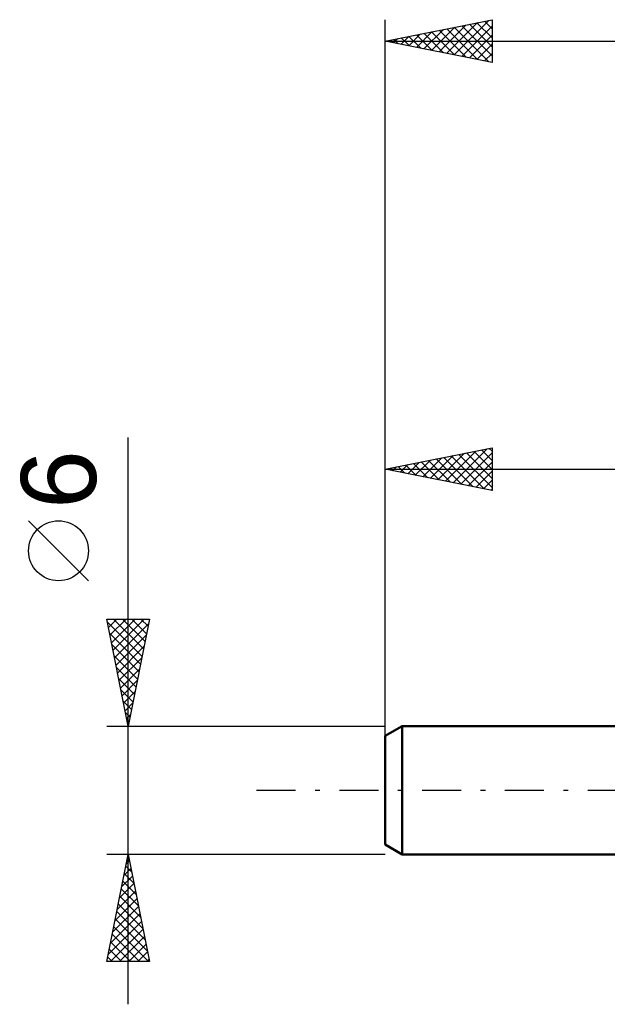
# Model space of a CAD drawing. Header units: millimetres. Extents: x -44 to 57, y -37 to 40.
# Tile 1 of 3: x -44 to -17, y -10 to 36. Entities that reach past the tile are written whole.
import ezdxf
from ezdxf.enums import TextEntityAlignment as Align

# ---------------------------------------------------------------- set-up
doc = ezdxf.new("R2010")
doc.units = ezdxf.units.MM
doc.header["$LTSCALE"] = 4.55
doc.linetypes.add('LONGDASH_DASH', pattern=[0.85, 0.4, -0.2, 0.05, -0.2])
for name, color, linetype in [('SK1', 4, 'CONTINUOUS'), ('SK2', 7, 'CONTINUOUS'), ('SK4', 2, 'LONGDASH_DASH')]:
    doc.layers.add(name, color=color, linetype=linetype)
doc.styles.get("Standard").update_dxf_attribs({"font": 'Monospac821 BT'})

msp = doc.modelspace()

# ---------------------------------------------------------------- linework, layer by layer
at = {"layer": 'SK1', "color": 4, "linetype": 'CONTINUOUS', "lineweight": 50}
for p, q in [((-26.2, 3), (-27, 2.538)), ((0, 3), (-26.2, 3)), ((-26.2, 3), (-26.2, -3)), ((-27, 2.538), (-27, -2.538)), ((-27, -2.538), (-26.2, -3)), ((-26.2, -3), (0, -3))]:
    msp.add_line(p, q, dxfattribs=at)
at = {"layer": 'SK2', "color": 7, "linetype": 'CONTINUOUS', "lineweight": 25}
for p, q in [((-27, 1), (-27, 36)), ((-27, 35), (-22, 36)), ((-23.77, 34.354), (-22.155, 35.969)), ((-22.353, 35.929), (-22, 35.576)), ((-22, 36), (-22, 34)), ((-25.538, 34.708), (-24.807, 35.439)), ((-25.184, 34.637), (-24.277, 35.545)), ((-24.831, 34.566), (-23.746, 35.651)), ((-24.828, 35.434), (-23.742, 34.348)), ((-24.477, 34.495), (-23.216, 35.757)), ((-24.474, 35.505), (-23.211, 34.242)), ((-24.124, 34.425), (-22.686, 35.863)), ((-24.121, 35.576), (-22.681, 34.136)), ((-23.767, 35.647), (-22.151, 34.03)), ((-23.417, 34.283), (-22, 35.7)), ((-23.414, 35.717), (-22, 34.304)), ((-23.06, 35.788), (-22, 34.728)), ((-22.706, 35.859), (-22, 35.152)), ((-27, 35), (9, 35)), ((-22, 34), (-27, 35)), ((-26.952, 34.99), (-26.928, 35.014)), ((-26.949, 35.01), (-26.924, 34.985)), ((-26.599, 34.92), (-26.398, 35.12)), ((-26.596, 35.081), (-26.393, 34.879)), ((-26.245, 34.849), (-25.868, 35.226)), ((-26.242, 35.152), (-25.863, 34.773)), ((-25.892, 34.778), (-25.337, 35.332)), ((-25.888, 35.222), (-25.333, 34.666)), ((-25.535, 35.293), (-24.802, 34.56)), ((-25.181, 35.364), (-24.272, 34.454)), ((-23.063, 34.213), (-22, 35.276)), ((-22.71, 34.142), (-22, 34.851)), ((-22.356, 34.071), (-22, 34.427)), ((-22.002, 34), (-22, 34.003)), ((-39, -10), (-39, 16.475)), ((-27, 15), (-22, 16)), ((-24.527, 14.505), (-23.29, 15.742)), ((-24.173, 14.435), (-22.76, 15.848)), ((-23.82, 14.364), (-22.23, 15.954)), ((-23.551, 15.69), (-22, 14.139)), ((-23.466, 14.293), (-22, 15.76)), ((-23.197, 15.761), (-22, 14.563)), ((-22.844, 15.831), (-22, 14.987)), ((-22.49, 15.902), (-22, 15.412)), ((-22.137, 15.973), (-22, 15.836)), ((-22, 16), (-22, 14)), ((-26.295, 14.859), (-25.942, 15.212)), ((-26.026, 15.195), (-25.539, 14.708)), ((-25.941, 14.788), (-25.412, 15.318)), ((-25.672, 15.266), (-25.008, 14.602)), ((-25.588, 14.718), (-24.881, 15.424)), ((-25.319, 15.336), (-24.478, 14.496)), ((-25.234, 14.647), (-24.351, 15.53)), ((-24.965, 15.407), (-23.948, 14.39)), ((-24.88, 14.576), (-23.821, 15.636)), ((-24.612, 15.478), (-23.417, 14.283)), ((-24.258, 15.548), (-22.887, 14.177)), ((-23.905, 15.619), (-22.357, 14.071)), ((-23.113, 14.223), (-22, 15.335)), ((-27, 2.076), (-27, 15)), ((-27, 15), (0, 15)), ((-22, 14), (-27, 15)), ((-26.733, 15.053), (-26.599, 14.92)), ((-26.648, 14.93), (-26.472, 15.106)), ((-26.379, 15.124), (-26.069, 14.814)), ((-22.759, 14.152), (-22, 14.911)), ((-22.406, 14.081), (-22, 14.487)), ((-22.052, 14.01), (-22, 14.062)), ((-40.85, 9.788), (-43.65, 12.588)), ((-39, 3), (-40, 8)), ((-40, 8), (-38, 8)), ((-39.99, 7.952), (-39.942, 8)), ((-39.974, 7.872), (-38.35, 6.248)), ((-39.92, 7.598), (-39.518, 8)), ((-39.849, 7.244), (-39.093, 8)), ((-39.778, 6.891), (-38.669, 8)), ((-39.707, 6.537), (-38.245, 8)), ((-39.678, 8), (-38.28, 6.602)), ((-39.254, 8), (-38.209, 6.955)), ((-38, 8), (-39, 3)), ((-38.83, 8), (-38.138, 7.309)), ((-38.405, 8), (-38.068, 7.662)), ((-39.637, 6.184), (-38.045, 7.776)), ((-39.868, 7.342), (-38.421, 5.894)), ((-39.566, 5.83), (-38.151, 7.245)), ((-39.762, 6.811), (-38.492, 5.541)), ((-39.495, 5.477), (-38.257, 6.715)), ((-39.656, 6.281), (-38.563, 5.187)), ((-39.425, 5.123), (-38.363, 6.185)), ((-39.55, 5.751), (-38.633, 4.834)), ((-39.354, 4.77), (-38.469, 5.654)), ((-39.444, 5.22), (-38.704, 4.48)), ((-39.283, 4.416), (-38.575, 5.124)), ((-39.338, 4.69), (-38.775, 4.127)), ((-39.232, 4.16), (-38.845, 3.773)), ((-39.212, 4.062), (-38.681, 4.594)), ((-39.142, 3.709), (-38.787, 4.063)), ((-39.126, 3.629), (-38.916, 3.42)), ((-39.071, 3.355), (-38.893, 3.533)), ((-40, 3), (-27, 3)), ((-39.02, 3.099), (-38.987, 3.066)), ((-39, 3.002), (-38.999, 3.003)), ((-39, -3), (-40, -3)), ((-40, -8), (-39, -3)), ((-39.037, -3.186), (-38.944, -3.279)), ((-27, -3), (-39, -3)), ((-39, -3), (-38, -8)), ((-39.197, -3.983), (-38.869, -3.655)), ((-39.108, -3.539), (-38.838, -3.809)), ((-39.09, -3.452), (-38.94, -3.302)), ((-39.303, -4.513), (-38.798, -4.009)), ((-39.179, -3.893), (-38.732, -4.339)), ((-39.409, -5.043), (-38.728, -4.362)), ((-39.249, -4.247), (-38.626, -4.87)), ((-39.515, -5.574), (-38.657, -4.716)), ((-39.391, -4.954), (-38.414, -5.93)), ((-39.32, -4.6), (-38.52, -5.4)), ((-39.727, -6.634), (-38.515, -5.423)), ((-39.621, -6.104), (-38.586, -5.069)), ((-39.461, -5.307), (-38.308, -6.461)), ((-39.833, -7.165), (-38.445, -5.776)), ((-39.532, -5.661), (-38.202, -6.991)), ((-39.939, -7.695), (-38.374, -6.13)), ((-39.674, -6.368), (-38.041, -8)), ((-39.603, -6.014), (-38.096, -7.521)), ((-39.82, -8), (-38.303, -6.483)), ((-39.744, -6.721), (-38.466, -8)), ((-39.396, -8), (-38.233, -6.837)), ((-39.815, -7.075), (-38.89, -8)), ((-38.971, -8), (-38.162, -7.191)), ((-39.956, -7.782), (-39.738, -8)), ((-39.886, -7.428), (-39.314, -8)), ((-38.547, -8), (-38.091, -7.544)), ((-38, -8), (-40, -8)), ((-38.123, -8), (-38.02, -7.898))]:
    msp.add_line(p, q, dxfattribs=at)
msp.add_circle((-42.25, 11.188), 1.4, dxfattribs=at)
at = {"layer": 'SK4', "color": 2, "linetype": 'LONGDASH_DASH', "lineweight": 25}
msp.add_line((-33, 0), (15, 0), dxfattribs=at)

# ---------------------------------------------------------------- texts
at = {"layer": 'SK2', "color": 7, "linetype": 'CONTINUOUS', "lineweight": 25}
msp.add_text('6', height=3.5, rotation=90, dxfattribs=at).set_placement((-40.5, 14.512), align=Align.CENTER)

doc.saveas('drawing.dxf')
